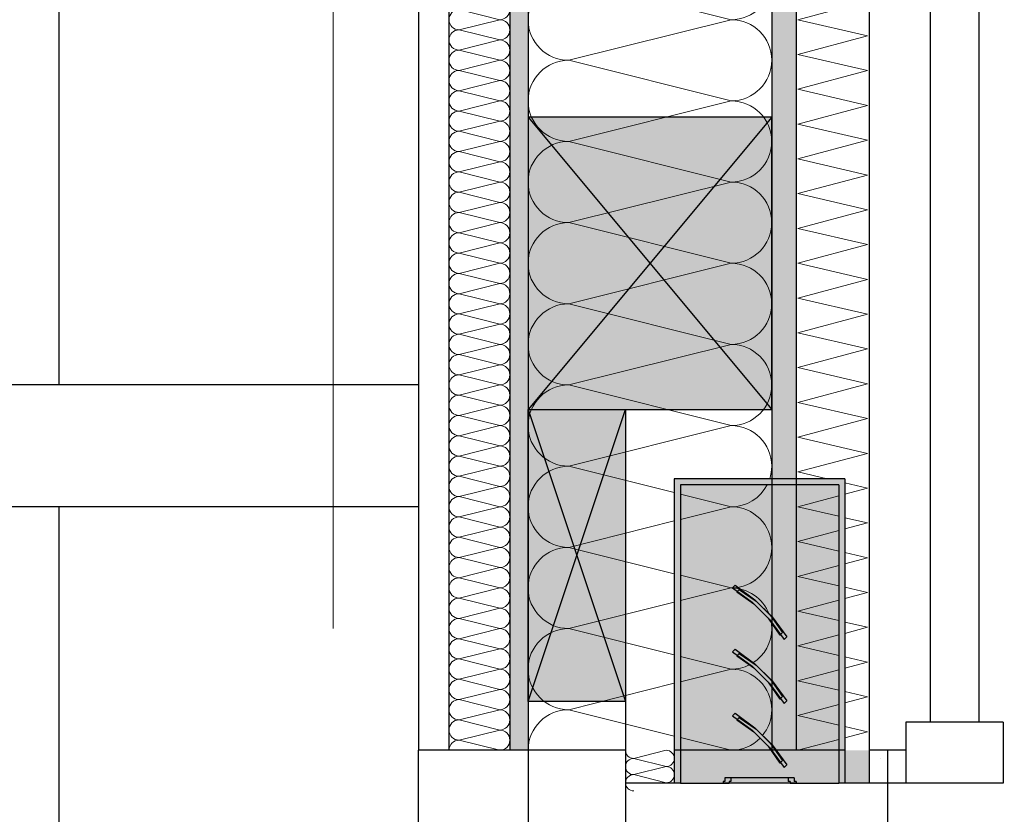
# Model space of a CAD drawing. Header units: metres. Extents: x -12 to 62.3, y -22.2 to 2.8.
# Tile 154 of 214: x 45 to 45.8, y -7.4 to -6.8. Entities that reach past the tile are written whole.
import ezdxf

# ---------------------------------------------------------------- set-up
doc = ezdxf.new("R2010")
doc.units = ezdxf.units.M
doc.header["$LTSCALE"] = 20
doc.header["$MEASUREMENT"] = 0
doc.linetypes.add('Raster', pattern=[0.2, 0.1, -0.05, 0, -0.05])
doc.layers.get('0').update_dxf_attribs({"color": 8, "lineweight": 9})
doc.layers.get('Defpoints').update_dxf_attribs({"color": 8, "lineweight": 9})
for name, color, linetype in [('Neubau_A-Außenwände', 8, 'Continuous'), ('Neubau_A-Stützen', 8, 'Continuous'), ('Neubau_A-TB Wände', 8, 'Continuous'), ('Neubau_B-abgehängte Decke', 8, 'Continuous'), ('Neubau_R-Konstruktionsraster gross', 33, 'Continuous'), ('Neubau_S-Ausbesserung 2D_3D', 8, 'Continuous'), ('Neubau_S-Linien _ Schraffuren.2D', 8, 'Continuous'), ('Neubau_T-Bemaßung', 8, 'Continuous'), ('Neubau_Z-Modellierung Fassade', 8, 'Continuous')]:
    doc.layers.add(name, color=color, linetype=linetype)
doc.styles.add('ERSTELLTER_STIL_2', font='arial.ttf')
doc.dimstyles.new('ERSTELLTER_STIL__1', dxfattribs={"dimtxt": 0.0875, "dimasz": 0.059375, "dimexe": 0.18, "dimexo": 0.0625, "dimgap": 0, "dimtad": 1, "dimzin": 0, "dimdsep": 46, "dimtxsty": 'ERSTELLTER_STIL_2', "dimblk": 'ARROWHEAD_6', "dimblk1": 'ARROWHEAD_6', "dimblk2": 'ARROWHEAD_6', "dimcen": 0.09, "dimclrd": 7, "dimclre": 7, "dimclrt": 7, "dimazin": 0, "dimtfac": 1, "dimtdec": 4, "dimtmove": 0, "dimatfit": 3, "dimfxl": 1, "dimtolj": 1, "dimtzin": 0, "dimarcsym": 0})

# ---------------------------------------------------------------- blocks, each defined once
blk = doc.blocks.new('*X337', base_point=(-18420.15716, 0))
at = {"layer": 'Neubau_A-Außenwände', "color": 8, "linetype": 'Continuous', "lineweight": 9}
for p, q in [((-21327.56722, 2.8), (-21327.59389, 2.79333)), ((-21327.56722, 2.78667), (-21327.59389, 2.79333)), ((-21327.56722, 2.78667), (-21327.59389, 2.78)), ((-21327.56722, 2.77333), (-21327.59389, 2.78)), ((-21327.56722, 2.77333), (-21327.56856, 2.773))]:
    blk.add_line(p, q, dxfattribs=at)
for centre, start, end in [((-21327.59389, 2.8), 180, 270), ((-21327.56722, 2.79333), 0, 90), ((-21327.59389, 2.78667), 90, 180), ((-21327.56722, 2.79333), 270, 0), ((-21327.59389, 2.78667), 180, 270), ((-21327.56722, 2.78), 0, 90), ((-21327.59389, 2.77333), 90, 180), ((-21327.59389, 2.77333), 182.86241, 270), ((-21327.56722, 2.78), 270, 0), ((-21327.56722, 2.76667), 71.80513, 90)]:
    blk.add_arc(centre, 0.00667, start, end, dxfattribs=at)
blk = doc.blocks.new('*X338', base_point=(-18420.15716, 0))
at = {"layer": 'Neubau_A-Außenwände', "linetype": 'Continuous', "lineweight": 9}
blk.add_hatch(color=8, dxfattribs=at).paths.add_polyline_path([(-21327.40056, 2.8), (-21327.42056, 2.8), (-21327.42056, 2.773), (-21327.40056, 2.773)])
blk = doc.blocks.new('*X343', base_point=(-18420.15716, 0))
at = {"layer": 'Neubau_A-Außenwände', "color": 8, "linetype": 'Continuous', "lineweight": 9}
for p, q in [((-21327.51389, 3.4), (-21327.64722, 3.43333)), ((-21327.51389, 3.4), (-21327.64722, 3.36667)), ((-21327.51389, 3.33333), (-21327.64722, 3.36667)), ((-21327.51389, 3.33333), (-21327.64722, 3.3)), ((-21327.51389, 3.26667), (-21327.64722, 3.3)), ((-21327.51389, 3.26667), (-21327.64722, 3.23333)), ((-21327.51389, 3.2), (-21327.64722, 3.23333)), ((-21327.51389, 3.2), (-21327.64722, 3.16667)), ((-21327.51389, 3.13333), (-21327.64722, 3.16667)), ((-21327.51389, 3.13333), (-21327.64722, 3.1)), ((-21327.51389, 3.06667), (-21327.64722, 3.1)), ((-21327.51389, 3.06667), (-21327.64722, 3.03333)), ((-21327.56056, 3.01167), (-21327.64722, 3.03333)), ((-21327.56056, 2.98833), (-21327.64722, 2.96667)), ((-21327.56056, 2.945), (-21327.64722, 2.96667)), ((-21327.56056, 2.92167), (-21327.64722, 2.9)), ((-21327.56056, 2.87833), (-21327.64722, 2.9)), ((-21327.56056, 2.855), (-21327.64722, 2.83333)), ((-21327.56056, 2.81167), (-21327.64722, 2.83333))]:
    blk.add_line(p, q, dxfattribs=at)
for centre, start, end in [((-21327.64722, 3.4), 90, 180), ((-21327.51389, 3.43333), 270, 0), ((-21327.64722, 3.4), 180, 270), ((-21327.51389, 3.36667), 0, 90), ((-21327.64722, 3.33333), 90, 180), ((-21327.51389, 3.36667), 270, 0), ((-21327.64722, 3.33333), 180, 270), ((-21327.51389, 3.3), 0, 90), ((-21327.64722, 3.26667), 90, 180), ((-21327.51389, 3.3), 270, 0), ((-21327.64722, 3.26667), 180, 270), ((-21327.51389, 3.23333), 0, 90), ((-21327.64722, 3.2), 90, 180), ((-21327.51389, 3.23333), 270, 0), ((-21327.64722, 3.2), 180, 270), ((-21327.51389, 3.16667), 0, 90), ((-21327.64722, 3.13333), 90, 180), ((-21327.51389, 3.16667), 270, 0), ((-21327.64722, 3.13333), 180, 270), ((-21327.51389, 3.1), 0, 90), ((-21327.64722, 3.06667), 90, 180), ((-21327.51389, 3.1), 270, 0), ((-21327.64722, 3.06667), 180, 270), ((-21327.51389, 3.03333), 0, 90), ((-21327.64722, 3), 90, 180), ((-21327.51389, 3.03333), 341.94078, 0), ((-21327.64722, 3), 180, 270), ((-21327.64722, 2.93333), 90, 180), ((-21327.64722, 2.93333), 180, 270), ((-21327.64722, 2.86667), 90, 180), ((-21327.64722, 2.86667), 180, 270), ((-21327.64722, 2.8), 90, 180)]:
    blk.add_arc(centre, 0.03333, start, end, dxfattribs=at)
blk = doc.blocks.new('*X344', base_point=(-18420.15716, 0))
at = {"layer": 'Neubau_A-Außenwände', "color": 8, "linetype": 'Continuous', "lineweight": 9}
for p, q in [((-21327.51389, 3), (-21327.55556, 3.01042)), ((-21327.51389, 3), (-21327.55556, 2.98958)), ((-21327.51389, 2.93333), (-21327.55556, 2.94375)), ((-21327.51389, 2.93333), (-21327.55556, 2.92292)), ((-21327.51389, 2.86667), (-21327.55556, 2.87708)), ((-21327.51389, 2.86667), (-21327.55556, 2.85625)), ((-21327.51389, 2.8), (-21327.55556, 2.81042))]:
    blk.add_line(p, q, dxfattribs=at)
for centre, start, end in [((-21327.51389, 3.03333), 270, 332.6129), ((-21327.51389, 2.96667), 0, 90), ((-21327.51389, 2.96667), 270, 0), ((-21327.51389, 2.9), 21.06353, 90), ((-21327.51389, 2.9), 0, 8.00063), ((-21327.51389, 2.9), 302.35621, 0), ((-21327.51389, 2.9), 270, 296.72342), ((-21327.51389, 2.83333), 0, 90), ((-21327.51389, 2.83333), 320.65084, 0), ((-21327.51389, 2.83333), 270, 315.48506)]:
    blk.add_arc(centre, 0.03333, start, end, dxfattribs=at)
blk = doc.blocks.new('*X347', base_point=(-18420.15716, 0))
at = {"layer": 'Neubau_A-Außenwände', "color": 8, "linetype": 'Continuous', "lineweight": 9}
for p, q in [((-21327.45911, 3.4), (-21327.402, 3.4153)), ((-21327.402, 3.38673), (-21327.45911, 3.4)), ((-21327.45911, 3.37143), (-21327.402, 3.38673)), ((-21327.402, 3.35816), (-21327.45911, 3.37143)), ((-21327.45911, 3.34286), (-21327.402, 3.35816)), ((-21327.402, 3.32959), (-21327.45911, 3.34286)), ((-21327.45911, 3.31429), (-21327.402, 3.32959)), ((-21327.402, 3.30102), (-21327.45911, 3.31429)), ((-21327.45911, 3.28571), (-21327.402, 3.30102)), ((-21327.402, 3.27244), (-21327.45911, 3.28571)), ((-21327.45911, 3.25714), (-21327.402, 3.27244)), ((-21327.402, 3.24387), (-21327.45911, 3.25714)), ((-21327.45911, 3.22857), (-21327.402, 3.24387)), ((-21327.402, 3.2153), (-21327.45911, 3.22857)), ((-21327.45911, 3.2), (-21327.402, 3.2153)), ((-21327.402, 3.18673), (-21327.45911, 3.2)), ((-21327.45911, 3.17143), (-21327.402, 3.18673)), ((-21327.402, 3.15816), (-21327.45911, 3.17143)), ((-21327.45911, 3.14286), (-21327.402, 3.15816)), ((-21327.402, 3.12959), (-21327.45911, 3.14286)), ((-21327.45911, 3.11429), (-21327.402, 3.12959)), ((-21327.402, 3.10102), (-21327.45911, 3.11429)), ((-21327.45911, 3.08571), (-21327.402, 3.10102)), ((-21327.402, 3.07244), (-21327.45911, 3.08571)), ((-21327.45911, 3.05714), (-21327.402, 3.07244)), ((-21327.402, 3.04387), (-21327.45911, 3.05714)), ((-21327.45911, 3.02857), (-21327.402, 3.04387)), ((-21327.43513, 3.023), (-21327.45911, 3.02857)), ((-21327.402, 3.0153), (-21327.42056, 3.01961)), ((-21327.42056, 3.01033), (-21327.402, 3.0153)), ((-21327.402, 2.98673), (-21327.42056, 2.99104)), ((-21327.42056, 2.98176), (-21327.402, 2.98673)), ((-21327.402, 2.95816), (-21327.42056, 2.96247)), ((-21327.42056, 2.95319), (-21327.402, 2.95816)), ((-21327.402, 2.92959), (-21327.42056, 2.9339)), ((-21327.42056, 2.92462), (-21327.402, 2.92959)), ((-21327.402, 2.90102), (-21327.42056, 2.90533)), ((-21327.42056, 2.89604), (-21327.402, 2.90102)), ((-21327.402, 2.87244), (-21327.42056, 2.87676)), ((-21327.42056, 2.86747), (-21327.402, 2.87244)), ((-21327.402, 2.84387), (-21327.42056, 2.84818)), ((-21327.42056, 2.8389), (-21327.402, 2.84387)), ((-21327.402, 2.8153), (-21327.42056, 2.81961)), ((-21327.42056, 2.81033), (-21327.402, 2.8153))]:
    blk.add_line(p, q, dxfattribs=at)
blk = doc.blocks.new('*X348', base_point=(-18420.15716, 0))
at = {"layer": 'Neubau_A-Außenwände', "color": 8, "linetype": 'Continuous', "lineweight": 9}
for p, q in [((-21327.45911, 3), (-21327.42556, 3.00899)), ((-21327.42556, 2.9922), (-21327.45911, 3)), ((-21327.45911, 2.97143), (-21327.42556, 2.98042)), ((-21327.42556, 2.96363), (-21327.45911, 2.97143)), ((-21327.45911, 2.94286), (-21327.42556, 2.95185)), ((-21327.42556, 2.93506), (-21327.45911, 2.94286)), ((-21327.45911, 2.91429), (-21327.42556, 2.92328)), ((-21327.42556, 2.90649), (-21327.45911, 2.91429)), ((-21327.45911, 2.88571), (-21327.42556, 2.8947)), ((-21327.42556, 2.87792), (-21327.45911, 2.88571)), ((-21327.45911, 2.85714), (-21327.42556, 2.86613)), ((-21327.42556, 2.84935), (-21327.45911, 2.85714)), ((-21327.45911, 2.82857), (-21327.42556, 2.83756)), ((-21327.42556, 2.82077), (-21327.45911, 2.82857)), ((-21327.45911, 2.8), (-21327.42556, 2.80899))]:
    blk.add_line(p, q, dxfattribs=at)
blk = doc.blocks.new('*X362', base_point=(-18420.15716, 0))
at = {"layer": 'Neubau_A-TB Wände', "color": 8, "linetype": 'Continuous', "lineweight": 9}
for p, q in [((-21327.71722, 3.68), (-21327.73722, 3.675)), ((-21327.70389, 3.66667), (-21327.73722, 3.675)), ((-21327.70389, 3.66667), (-21327.73722, 3.65833)), ((-21327.70389, 3.65), (-21327.73722, 3.65833)), ((-21327.70389, 3.65), (-21327.73722, 3.64167)), ((-21327.70389, 3.63333), (-21327.73722, 3.64167)), ((-21327.70389, 3.63333), (-21327.73722, 3.625)), ((-21327.70389, 3.61667), (-21327.73722, 3.625)), ((-21327.70389, 3.61667), (-21327.73722, 3.60833)), ((-21327.70389, 3.6), (-21327.73722, 3.60833)), ((-21327.70389, 3.6), (-21327.73722, 3.59167)), ((-21327.70389, 3.58333), (-21327.73722, 3.59167)), ((-21327.70389, 3.58333), (-21327.73722, 3.575)), ((-21327.70389, 3.56667), (-21327.73722, 3.575)), ((-21327.70389, 3.56667), (-21327.73722, 3.55833)), ((-21327.70389, 3.55), (-21327.73722, 3.55833)), ((-21327.70389, 3.55), (-21327.73722, 3.54167)), ((-21327.70389, 3.53333), (-21327.73722, 3.54167)), ((-21327.70389, 3.53333), (-21327.73722, 3.525)), ((-21327.70389, 3.51667), (-21327.73722, 3.525)), ((-21327.70389, 3.51667), (-21327.73722, 3.50833)), ((-21327.70389, 3.5), (-21327.73722, 3.50833)), ((-21327.70389, 3.5), (-21327.73722, 3.49167)), ((-21327.70389, 3.48333), (-21327.73722, 3.49167)), ((-21327.70389, 3.48333), (-21327.73722, 3.475)), ((-21327.70389, 3.46667), (-21327.73722, 3.475)), ((-21327.70389, 3.46667), (-21327.73722, 3.45833)), ((-21327.70389, 3.45), (-21327.73722, 3.45833)), ((-21327.70389, 3.45), (-21327.73722, 3.44167)), ((-21327.70389, 3.43333), (-21327.73722, 3.44167)), ((-21327.70389, 3.43333), (-21327.73722, 3.425)), ((-21327.70389, 3.41667), (-21327.73722, 3.425)), ((-21327.70389, 3.41667), (-21327.73722, 3.40833)), ((-21327.70389, 3.4), (-21327.73722, 3.40833)), ((-21327.70389, 3.4), (-21327.73722, 3.39167)), ((-21327.70389, 3.38333), (-21327.73722, 3.39167)), ((-21327.70389, 3.38333), (-21327.73722, 3.375)), ((-21327.70389, 3.36667), (-21327.73722, 3.375)), ((-21327.70389, 3.36667), (-21327.73722, 3.35833)), ((-21327.70389, 3.35), (-21327.73722, 3.35833)), ((-21327.70389, 3.35), (-21327.73722, 3.34167)), ((-21327.70389, 3.33333), (-21327.73722, 3.34167)), ((-21327.70389, 3.33333), (-21327.73722, 3.325)), ((-21327.70389, 3.31667), (-21327.73722, 3.325)), ((-21327.70389, 3.31667), (-21327.73722, 3.30833)), ((-21327.70389, 3.3), (-21327.73722, 3.30833)), ((-21327.70389, 3.3), (-21327.73722, 3.29167)), ((-21327.70389, 3.28333), (-21327.73722, 3.29167)), ((-21327.70389, 3.28333), (-21327.73722, 3.275)), ((-21327.70389, 3.26667), (-21327.73722, 3.275)), ((-21327.70389, 3.26667), (-21327.73722, 3.25833)), ((-21327.70389, 3.25), (-21327.73722, 3.25833)), ((-21327.70389, 3.25), (-21327.73722, 3.24167)), ((-21327.70389, 3.23333), (-21327.73722, 3.24167)), ((-21327.70389, 3.23333), (-21327.73722, 3.225)), ((-21327.70389, 3.21667), (-21327.73722, 3.225)), ((-21327.70389, 3.21667), (-21327.73722, 3.20833)), ((-21327.70389, 3.2), (-21327.73722, 3.20833)), ((-21327.70389, 3.2), (-21327.73722, 3.19167)), ((-21327.70389, 3.18333), (-21327.73722, 3.19167)), ((-21327.70389, 3.18333), (-21327.73722, 3.175)), ((-21327.70389, 3.16667), (-21327.73722, 3.175)), ((-21327.70389, 3.16667), (-21327.73722, 3.15833)), ((-21327.70389, 3.15), (-21327.73722, 3.15833)), ((-21327.70389, 3.15), (-21327.73722, 3.14167)), ((-21327.70389, 3.13333), (-21327.73722, 3.14167)), ((-21327.70389, 3.13333), (-21327.73722, 3.125)), ((-21327.70389, 3.11667), (-21327.73722, 3.125)), ((-21327.70389, 3.11667), (-21327.73722, 3.10833)), ((-21327.70389, 3.1), (-21327.73722, 3.10833)), ((-21327.70389, 3.1), (-21327.73722, 3.09167)), ((-21327.70389, 3.08333), (-21327.73722, 3.09167)), ((-21327.70389, 3.08333), (-21327.73722, 3.075)), ((-21327.70389, 3.06667), (-21327.73722, 3.075)), ((-21327.70389, 3.06667), (-21327.73722, 3.05833)), ((-21327.70389, 3.05), (-21327.73722, 3.05833)), ((-21327.70389, 3.05), (-21327.73722, 3.04167)), ((-21327.70389, 3.03333), (-21327.73722, 3.04167)), ((-21327.70389, 3.03333), (-21327.73722, 3.025)), ((-21327.70389, 3.01667), (-21327.73722, 3.025)), ((-21327.70389, 3.01667), (-21327.73722, 3.00833)), ((-21327.70389, 3), (-21327.73722, 3.00833)), ((-21327.70389, 3), (-21327.73722, 2.99167)), ((-21327.70389, 2.98333), (-21327.73722, 2.99167)), ((-21327.70389, 2.98333), (-21327.73722, 2.975)), ((-21327.70389, 2.96667), (-21327.73722, 2.975)), ((-21327.70389, 2.96667), (-21327.73722, 2.95833)), ((-21327.70389, 2.95), (-21327.73722, 2.95833)), ((-21327.70389, 2.95), (-21327.73722, 2.94167)), ((-21327.70389, 2.93333), (-21327.73722, 2.94167)), ((-21327.70389, 2.93333), (-21327.73722, 2.925)), ((-21327.70389, 2.91667), (-21327.73722, 2.925)), ((-21327.70389, 2.91667), (-21327.73722, 2.90833)), ((-21327.70389, 2.9), (-21327.73722, 2.90833)), ((-21327.70389, 2.9), (-21327.73722, 2.89167)), ((-21327.70389, 2.88333), (-21327.73722, 2.89167)), ((-21327.70389, 2.88333), (-21327.73722, 2.875)), ((-21327.70389, 2.86667), (-21327.73722, 2.875)), ((-21327.70389, 2.86667), (-21327.73722, 2.85833)), ((-21327.70389, 2.85), (-21327.73722, 2.85833)), ((-21327.70389, 2.85), (-21327.73722, 2.84167)), ((-21327.70389, 2.83333), (-21327.73722, 2.84167)), ((-21327.70389, 2.83333), (-21327.73722, 2.825)), ((-21327.70389, 2.81667), (-21327.73722, 2.825)), ((-21327.70389, 2.81667), (-21327.73722, 2.80833)), ((-21327.70389, 2.8), (-21327.73722, 2.80833))]:
    blk.add_line(p, q, dxfattribs=at)
for centre, start, end in [((-21327.73722, 3.68333), 203.57818, 270), ((-21327.70389, 3.675), 0, 36.8699), ((-21327.73722, 3.66667), 90, 180), ((-21327.70389, 3.675), 270, 0), ((-21327.73722, 3.66667), 180, 270), ((-21327.70389, 3.65833), 0, 90), ((-21327.73722, 3.65), 90, 180), ((-21327.70389, 3.65833), 270, 0), ((-21327.73722, 3.65), 180, 270), ((-21327.70389, 3.64167), 0, 90), ((-21327.73722, 3.63333), 90, 180), ((-21327.70389, 3.64167), 270, 0), ((-21327.73722, 3.63333), 180, 270), ((-21327.70389, 3.625), 0, 90), ((-21327.73722, 3.61667), 90, 180), ((-21327.70389, 3.625), 270, 0), ((-21327.73722, 3.61667), 180, 270), ((-21327.70389, 3.60833), 0, 90), ((-21327.73722, 3.6), 90, 180), ((-21327.70389, 3.60833), 270, 0), ((-21327.73722, 3.6), 180, 270), ((-21327.70389, 3.59167), 0, 90), ((-21327.73722, 3.58333), 90, 180), ((-21327.70389, 3.59167), 270, 0), ((-21327.73722, 3.58333), 180, 270), ((-21327.70389, 3.575), 0, 90), ((-21327.73722, 3.56667), 90, 180), ((-21327.70389, 3.575), 270, 0), ((-21327.73722, 3.56667), 180, 270), ((-21327.70389, 3.55833), 0, 90), ((-21327.73722, 3.55), 90, 180), ((-21327.70389, 3.55833), 270, 0), ((-21327.73722, 3.55), 180, 270), ((-21327.70389, 3.54167), 0, 90), ((-21327.73722, 3.53333), 90, 180), ((-21327.70389, 3.54167), 270, 0), ((-21327.73722, 3.53333), 180, 270), ((-21327.70389, 3.525), 0, 90), ((-21327.73722, 3.51667), 90, 180), ((-21327.70389, 3.525), 270, 0), ((-21327.73722, 3.51667), 180, 270), ((-21327.70389, 3.50833), 0, 90), ((-21327.73722, 3.5), 90, 180), ((-21327.70389, 3.50833), 270, 0), ((-21327.73722, 3.5), 180, 270), ((-21327.70389, 3.49167), 0, 90), ((-21327.73722, 3.48333), 90, 180), ((-21327.70389, 3.49167), 270, 0), ((-21327.73722, 3.48333), 180, 270), ((-21327.70389, 3.475), 0, 90), ((-21327.73722, 3.46667), 90, 180), ((-21327.70389, 3.475), 270, 0), ((-21327.73722, 3.46667), 180, 270), ((-21327.70389, 3.45833), 0, 90), ((-21327.73722, 3.45), 90, 180), ((-21327.70389, 3.45833), 270, 0), ((-21327.73722, 3.45), 180, 270), ((-21327.70389, 3.44167), 0, 90), ((-21327.73722, 3.43333), 90, 180), ((-21327.70389, 3.44167), 270, 0), ((-21327.73722, 3.43333), 180, 270), ((-21327.70389, 3.425), 0, 90), ((-21327.73722, 3.41667), 90, 180), ((-21327.70389, 3.425), 270, 0), ((-21327.73722, 3.41667), 180, 270), ((-21327.70389, 3.40833), 0, 90), ((-21327.73722, 3.4), 90, 180), ((-21327.70389, 3.40833), 270, 0), ((-21327.73722, 3.4), 180, 270), ((-21327.70389, 3.39167), 0, 90), ((-21327.73722, 3.38333), 90, 180), ((-21327.70389, 3.39167), 270, 0), ((-21327.73722, 3.38333), 180, 270), ((-21327.70389, 3.375), 0, 90), ((-21327.73722, 3.36667), 90, 180), ((-21327.70389, 3.375), 270, 0), ((-21327.73722, 3.36667), 180, 270), ((-21327.70389, 3.35833), 0, 90), ((-21327.73722, 3.35), 90, 180), ((-21327.70389, 3.35833), 270, 0), ((-21327.73722, 3.35), 180, 270), ((-21327.70389, 3.34167), 0, 90), ((-21327.73722, 3.33333), 90, 180), ((-21327.70389, 3.34167), 270, 0), ((-21327.73722, 3.33333), 180, 270), ((-21327.70389, 3.325), 0, 90), ((-21327.73722, 3.31667), 90, 180), ((-21327.70389, 3.325), 270, 0), ((-21327.73722, 3.31667), 180, 270), ((-21327.70389, 3.30833), 0, 90), ((-21327.73722, 3.3), 90, 180), ((-21327.70389, 3.30833), 270, 0), ((-21327.73722, 3.3), 180, 270), ((-21327.70389, 3.29167), 0, 90), ((-21327.73722, 3.28333), 90, 180), ((-21327.70389, 3.29167), 270, 0), ((-21327.73722, 3.28333), 180, 270), ((-21327.70389, 3.275), 0, 90), ((-21327.73722, 3.26667), 90, 180), ((-21327.70389, 3.275), 270, 0), ((-21327.73722, 3.26667), 180, 270), ((-21327.70389, 3.25833), 0, 90), ((-21327.73722, 3.25), 90, 180), ((-21327.70389, 3.25833), 270, 0), ((-21327.73722, 3.25), 180, 270), ((-21327.70389, 3.24167), 0, 90), ((-21327.73722, 3.23333), 90, 180), ((-21327.70389, 3.24167), 270, 0), ((-21327.73722, 3.23333), 180, 270), ((-21327.70389, 3.225), 0, 90), ((-21327.73722, 3.21667), 90, 180), ((-21327.70389, 3.225), 270, 0), ((-21327.73722, 3.21667), 180, 270), ((-21327.70389, 3.20833), 0, 90), ((-21327.73722, 3.2), 90, 180), ((-21327.70389, 3.20833), 270, 0), ((-21327.73722, 3.2), 180, 270), ((-21327.70389, 3.19167), 0, 90), ((-21327.73722, 3.18333), 90, 180), ((-21327.70389, 3.19167), 270, 0), ((-21327.73722, 3.18333), 180, 270), ((-21327.70389, 3.175), 0, 90), ((-21327.73722, 3.16667), 90, 180), ((-21327.70389, 3.175), 270, 0), ((-21327.73722, 3.16667), 180, 270), ((-21327.70389, 3.15833), 0, 90), ((-21327.73722, 3.15), 90, 180), ((-21327.70389, 3.15833), 270, 0), ((-21327.73722, 3.15), 180, 270), ((-21327.70389, 3.14167), 0, 90), ((-21327.73722, 3.13333), 90, 180), ((-21327.70389, 3.14167), 270, 0), ((-21327.73722, 3.13333), 180, 270), ((-21327.70389, 3.125), 0, 90), ((-21327.73722, 3.11667), 90, 180), ((-21327.70389, 3.125), 270, 0), ((-21327.73722, 3.11667), 180, 270), ((-21327.70389, 3.10833), 0, 90), ((-21327.73722, 3.1), 90, 180), ((-21327.70389, 3.10833), 270, 0), ((-21327.73722, 3.1), 180, 270), ((-21327.70389, 3.09167), 0, 90), ((-21327.73722, 3.08333), 90, 180), ((-21327.70389, 3.09167), 270, 0), ((-21327.73722, 3.08333), 180, 270), ((-21327.70389, 3.075), 0, 90), ((-21327.73722, 3.06667), 90, 180), ((-21327.70389, 3.075), 270, 0), ((-21327.73722, 3.06667), 180, 270), ((-21327.70389, 3.05833), 0, 90), ((-21327.73722, 3.05), 90, 180), ((-21327.70389, 3.05833), 270, 0), ((-21327.73722, 3.05), 180, 270), ((-21327.70389, 3.04167), 0, 90), ((-21327.73722, 3.03333), 90, 180), ((-21327.70389, 3.04167), 270, 0), ((-21327.73722, 3.03333), 180, 270), ((-21327.70389, 3.025), 0, 90), ((-21327.73722, 3.01667), 90, 180), ((-21327.70389, 3.025), 270, 0), ((-21327.73722, 3.01667), 180, 270), ((-21327.70389, 3.00833), 0, 90), ((-21327.73722, 3), 90, 180), ((-21327.70389, 3.00833), 270, 0), ((-21327.73722, 3), 180, 270), ((-21327.70389, 2.99167), 0, 90), ((-21327.73722, 2.98333), 90, 180), ((-21327.70389, 2.99167), 270, 0), ((-21327.73722, 2.98333), 180, 270), ((-21327.70389, 2.975), 0, 90), ((-21327.73722, 2.96667), 90, 180), ((-21327.70389, 2.975), 270, 0), ((-21327.73722, 2.96667), 180, 270), ((-21327.70389, 2.95833), 0, 90), ((-21327.73722, 2.95), 90, 180), ((-21327.70389, 2.95833), 270, 0), ((-21327.73722, 2.95), 180, 270), ((-21327.70389, 2.94167), 0, 90), ((-21327.73722, 2.93333), 90, 180), ((-21327.70389, 2.94167), 270, 0), ((-21327.73722, 2.93333), 180, 270), ((-21327.70389, 2.925), 0, 90), ((-21327.73722, 2.91667), 90, 180), ((-21327.70389, 2.925), 270, 0), ((-21327.73722, 2.91667), 180, 270), ((-21327.70389, 2.90833), 0, 90), ((-21327.73722, 2.9), 90, 180), ((-21327.70389, 2.90833), 270, 0), ((-21327.73722, 2.9), 180, 270), ((-21327.70389, 2.89167), 0, 90), ((-21327.73722, 2.88333), 90, 180), ((-21327.70389, 2.89167), 270, 0), ((-21327.73722, 2.88333), 180, 270), ((-21327.70389, 2.875), 0, 90), ((-21327.73722, 2.86667), 90, 180), ((-21327.70389, 2.875), 270, 0), ((-21327.73722, 2.86667), 180, 270), ((-21327.70389, 2.85833), 0, 90), ((-21327.73722, 2.85), 90, 180), ((-21327.70389, 2.85833), 270, 0), ((-21327.73722, 2.85), 180, 270), ((-21327.70389, 2.84167), 0, 90), ((-21327.73722, 2.83333), 90, 180), ((-21327.70389, 2.84167), 270, 0), ((-21327.73722, 2.83333), 180, 270), ((-21327.70389, 2.825), 0, 90), ((-21327.73722, 2.81667), 90, 180), ((-21327.70389, 2.825), 270, 0), ((-21327.73722, 2.81667), 180, 270), ((-21327.70389, 2.80833), 0, 90), ((-21327.73722, 2.8), 90, 180), ((-21327.70389, 2.80833), 270, 0)]:
    blk.add_arc(centre, 0.00833, start, end, dxfattribs=at)
blk = doc.blocks.new('ARROWHEAD_6')
at = {"color": 0, "linetype": 'Continuous', "lineweight": 0}
for p, q in [((-0.5, -0.5), (0.5, 0.5)), ((0, 0), (-1, 0))]:
    blk.add_line(p, q, dxfattribs=at)
blk = doc.blocks.new('*D456')
at = {"layer": 'Defpoints', "color": 0, "linetype": 'Continuous', "transparency": 16777216}
for p in [(42.69, -7.175), (42.89974, -7.175), (55.892, -10.175)]:
    blk.add_point(p, dxfattribs=at)
at = {"layer": 'Neubau_T-Bemaßung', "linetype": 'Continuous', "lineweight": -2, "transparency": 16777216}
for p, q in [((42.7525, -7.175), (43.07974, -7.175)), ((42.89974, -7.23438), (42.89974, -8.56504)), ((42.89974, -10.11563), (42.89974, -8.79197)), ((55.8295, -10.175), (42.71974, -10.175))]:
    blk.add_line(p, q, dxfattribs=at)
at = {"layer": 'Neubau_T-Bemaßung', "linetype": 'Continuous', "lineweight": -2, "transparency": 16777216, "xscale": 0.059375, "yscale": 0.059375, "zscale": 0.059375}
for p, rotation in [((42.89974, -7.175), 90), ((42.89974, -10.175), 270)]:
    blk.add_blockref('ARROWHEAD_6', p, dxfattribs=dict(at, rotation=rotation))
at = {"layer": 'Neubau_T-Bemaßung', "linetype": 'Continuous', "transparency": 16777216, "insert": (42.89974, -8.6785), "char_height": 0.0875, "attachment_point": 5, "rotation": 90, "style": 'ERSTELLTER_STIL_2'}
blk.add_mtext('\\A1;3.00', dxfattribs=at)
blk = doc.blocks.new('*D470')
at = {"layer": 'Defpoints', "color": 0, "linetype": 'Continuous', "transparency": 16777216}
for p in [(22.615, -6.495), (43.24974, -6.495), (45.53, -10.355)]:
    blk.add_point(p, dxfattribs=at)
at = {"layer": 'Neubau_T-Bemaßung', "linetype": 'Continuous', "lineweight": -2, "transparency": 16777216}
for p, q in [((22.6775, -6.495), (43.42974, -6.495)), ((43.24974, -6.55438), (43.24974, -8.31492)), ((43.24974, -10.29563), (43.24974, -8.54208)), ((45.4675, -10.355), (43.06974, -10.355))]:
    blk.add_line(p, q, dxfattribs=at)
at = {"layer": 'Neubau_T-Bemaßung', "linetype": 'Continuous', "lineweight": -2, "transparency": 16777216, "xscale": 0.059375, "yscale": 0.059375, "zscale": 0.059375}
for p, rotation in [((43.24974, -6.495), 90), ((43.24974, -10.355), 270)]:
    blk.add_blockref('ARROWHEAD_6', p, dxfattribs=dict(at, rotation=rotation))
at = {"layer": 'Neubau_T-Bemaßung', "linetype": 'Continuous', "transparency": 16777216, "insert": (43.24974, -8.4285), "char_height": 0.0875, "attachment_point": 5, "rotation": 90, "style": 'ERSTELLTER_STIL_2'}
blk.add_mtext('\\A1;3.86', dxfattribs=at)
blk = doc.blocks.new('*D497')
at = {"layer": 'Defpoints', "color": 0, "linetype": 'Continuous', "transparency": 16777216}
for p in [(19.37744, -6.495), (22.615, -6.495), (45.53, -10.355)]:
    blk.add_point(p, dxfattribs=at)
at = {"layer": 'Neubau_T-Bemaßung', "linetype": 'Continuous', "lineweight": -2, "transparency": 16777216}
for p, q in [((22.5525, -6.495), (19.19744, -6.495)), ((19.37744, -6.55438), (19.37744, -8.31492)), ((19.37744, -10.29563), (19.37744, -8.54208)), ((45.4675, -10.355), (19.19744, -10.355))]:
    blk.add_line(p, q, dxfattribs=at)
at = {"layer": 'Neubau_T-Bemaßung', "linetype": 'Continuous', "lineweight": -2, "transparency": 16777216, "xscale": 0.059375, "yscale": 0.059375, "zscale": 0.059375}
for p, rotation in [((19.37744, -6.495), 90), ((19.37744, -10.355), 270)]:
    blk.add_blockref('ARROWHEAD_6', p, dxfattribs=dict(at, rotation=rotation))
at = {"layer": 'Neubau_T-Bemaßung', "linetype": 'Continuous', "transparency": 16777216, "insert": (19.37744, -8.4285), "char_height": 0.0875, "attachment_point": 5, "rotation": 90, "style": 'ERSTELLTER_STIL_2'}
blk.add_mtext('\\A1;3.86', dxfattribs=at)
blk = doc.blocks.new('*D505')
at = {"layer": 'Defpoints', "color": 0, "linetype": 'Continuous', "transparency": 16777216}
for p in [(2.64481, -7.175), (42.69, -7.175), (55.892, -10.175)]:
    blk.add_point(p, dxfattribs=at)
at = {"layer": 'Neubau_T-Bemaßung', "linetype": 'Continuous', "lineweight": -2, "transparency": 16777216}
for p, q in [((42.6275, -7.175), (2.46481, -7.175)), ((2.64481, -7.23438), (2.64481, -8.56504)), ((2.64481, -10.11563), (2.64481, -8.79197)), ((55.8295, -10.175), (2.46481, -10.175))]:
    blk.add_line(p, q, dxfattribs=at)
at = {"layer": 'Neubau_T-Bemaßung', "linetype": 'Continuous', "lineweight": -2, "transparency": 16777216, "xscale": 0.059375, "yscale": 0.059375, "zscale": 0.059375}
for p, rotation in [((2.64481, -7.175), 90), ((2.64481, -10.175), 270)]:
    blk.add_blockref('ARROWHEAD_6', p, dxfattribs=dict(at, rotation=rotation))
at = {"layer": 'Neubau_T-Bemaßung', "linetype": 'Continuous', "transparency": 16777216, "insert": (2.64481, -8.6785), "char_height": 0.0875, "attachment_point": 5, "rotation": 90, "style": 'ERSTELLTER_STIL_2'}
blk.add_mtext('\\A1;3.00', dxfattribs=at)
blk = doc.blocks.new('*D445')
at = {"layer": 'Defpoints', "color": 0, "linetype": 'Continuous', "transparency": 16777216}
for p in [(2.99481, -6.495), (22.615, -6.495), (45.53, -10.355)]:
    blk.add_point(p, dxfattribs=at)
at = {"layer": 'Neubau_T-Bemaßung', "linetype": 'Continuous', "lineweight": -2, "transparency": 16777216}
for p, q in [((22.5525, -6.495), (2.81481, -6.495)), ((2.99481, -6.55438), (2.99481, -8.31492)), ((2.99481, -10.29563), (2.99481, -8.54208)), ((45.4675, -10.355), (2.81481, -10.355))]:
    blk.add_line(p, q, dxfattribs=at)
at = {"layer": 'Neubau_T-Bemaßung', "linetype": 'Continuous', "lineweight": -2, "transparency": 16777216, "xscale": 0.059375, "yscale": 0.059375, "zscale": 0.059375}
for p, rotation in [((2.99481, -6.495), 90), ((2.99481, -10.355), 270)]:
    blk.add_blockref('ARROWHEAD_6', p, dxfattribs=dict(at, rotation=rotation))
at = {"layer": 'Neubau_T-Bemaßung', "linetype": 'Continuous', "transparency": 16777216, "insert": (2.99481, -8.4285), "char_height": 0.0875, "attachment_point": 5, "rotation": 90, "style": 'ERSTELLTER_STIL_2'}
blk.add_mtext('\\A1;3.86', dxfattribs=at)
blk = doc.blocks.new('*D417')
at = {"layer": 'Defpoints', "color": 0, "linetype": 'Continuous', "transparency": 16777216}
for p in [(8.76012, -6.825), (8.98648, -6.825), (55.892, -10.175)]:
    blk.add_point(p, dxfattribs=at)
at = {"layer": 'Neubau_T-Bemaßung', "linetype": 'Continuous', "lineweight": -2, "transparency": 16777216}
for p, q in [((8.92398, -6.825), (8.58012, -6.825)), ((8.76012, -6.88438), (8.76012, -8.4563)), ((8.76012, -10.11563), (8.76012, -8.68418)), ((55.8295, -10.175), (8.58012, -10.175))]:
    blk.add_line(p, q, dxfattribs=at)
at = {"layer": 'Neubau_T-Bemaßung', "linetype": 'Continuous', "lineweight": -2, "transparency": 16777216, "xscale": 0.059375, "yscale": 0.059375, "zscale": 0.059375}
for p, rotation in [((8.76012, -6.825), 90), ((8.76012, -10.175), 270)]:
    blk.add_blockref('ARROWHEAD_6', p, dxfattribs=dict(at, rotation=rotation))
at = {"layer": 'Neubau_T-Bemaßung', "linetype": 'Continuous', "transparency": 16777216, "insert": (8.76012, -8.57024), "char_height": 0.0875, "attachment_point": 5, "rotation": 90, "style": 'ERSTELLTER_STIL_2'}
blk.add_mtext('\\A1;3.35', dxfattribs=at)
blk = doc.blocks.new('*D429')
at = {"layer": 'Defpoints', "color": 0, "linetype": 'Continuous', "transparency": 16777216}
for p in [(9.11012, -6.495), (22.615, -6.495), (45.53, -10.355)]:
    blk.add_point(p, dxfattribs=at)
at = {"layer": 'Neubau_T-Bemaßung', "linetype": 'Continuous', "lineweight": -2, "transparency": 16777216}
for p, q in [((22.5525, -6.495), (8.93012, -6.495)), ((9.11012, -6.55438), (9.11012, -8.31492)), ((9.11012, -10.29563), (9.11012, -8.54208)), ((45.4675, -10.355), (8.93012, -10.355))]:
    blk.add_line(p, q, dxfattribs=at)
at = {"layer": 'Neubau_T-Bemaßung', "linetype": 'Continuous', "lineweight": -2, "transparency": 16777216, "xscale": 0.059375, "yscale": 0.059375, "zscale": 0.059375}
for p, rotation in [((9.11012, -6.495), 90), ((9.11012, -10.355), 270)]:
    blk.add_blockref('ARROWHEAD_6', p, dxfattribs=dict(at, rotation=rotation))
at = {"layer": 'Neubau_T-Bemaßung', "linetype": 'Continuous', "transparency": 16777216, "insert": (9.11012, -8.4285), "char_height": 0.0875, "attachment_point": 5, "rotation": 90, "style": 'ERSTELLTER_STIL_2'}
blk.add_mtext('\\A1;3.86', dxfattribs=at)

msp = doc.modelspace()

# ---------------------------------------------------------------- hatches: boundary and pattern name
at = {"layer": 'Neubau_A-Außenwände', "linetype": 'Continuous'}
for points in [[(45.375, -7.375), (45.39, -7.375), (45.39, -5.71), (45.375, -5.71)], [(45.59, -5.71), (45.59, -7.152), (45.61, -7.152), (45.61, -5.71)], [(45.59662, -7.3329), (45.59, -7.32338), (45.59, -7.37076), (45.59294, -7.375), (45.61, -7.375), (45.61, -7.157), (45.59, -7.157), (45.59, -7.26565), (45.59874, -7.27823), (45.59662, -7.28035), (45.59, -7.27083), (45.59, -7.31821), (45.59874, -7.33078)]]:
    msp.add_hatch(color=256, dxfattribs=at).paths.add_polyline_path(points)
h = msp.add_hatch(dxfattribs=at)
h.set_pattern_fill('GIPS_0001', color=256, style=0, pattern_type=2)
h.set_pattern_definition([(45, (2952.9134, -10.175), (-0.01767766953, 0.01767766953), [0, -0.025])])
h.paths.add_polyline_path([(45.685, -7.375), (45.67, -7.375), (45.67, -7.402), (45.685, -7.402)])
at = {"layer": 'Neubau_S-Ausbesserung 2D_3D', "linetype": 'Continuous'}
for points in [[(45.59, -6.855), (45.39, -6.855), (45.39, -7.095), (45.59, -7.095)], [(45.39, -7.335), (45.39, -7.095), (45.47, -7.095), (45.47, -7.335)]]:
    msp.add_hatch(color=256, dxfattribs=at).paths.add_polyline_path(points)
at = {"layer": 'Neubau_S-Linien _ Schraffuren.2D', "linetype": 'Continuous'}
for points in [[(45.51, -7.402), (45.65, -7.402), (45.65, -7.152), (45.51, -7.152)], [(45.51, -7.402), (45.515, -7.402), (45.515, -7.157), (45.645, -7.157), (45.645, -7.402), (45.65, -7.402), (45.65, -7.152), (45.51, -7.152)], [(45.55773, -7.24146), (45.57399, -7.25348), (45.58813, -7.26762), (45.60015, -7.28388), (45.60227, -7.28176), (45.59025, -7.2655), (45.57611, -7.25136), (45.55985, -7.23934)], [(45.55773, -7.29401), (45.57399, -7.30603), (45.58813, -7.32018), (45.60015, -7.33644), (45.60227, -7.33432), (45.59025, -7.31806), (45.57611, -7.30391), (45.55985, -7.29189)], [(45.55773, -7.34657), (45.57399, -7.35859), (45.58813, -7.37273), (45.60015, -7.389), (45.60227, -7.38687), (45.59025, -7.37061), (45.57611, -7.35647), (45.55985, -7.34445)], [(45.5515, -7.3975), (45.5515, -7.4005), (45.55, -7.4005), (45.55, -7.402), (45.61, -7.402), (45.61, -7.4005), (45.6085, -7.4005), (45.6085, -7.3975)]]:
    msp.add_hatch(color=256, dxfattribs=at).paths.add_polyline_path(points)

# ---------------------------------------------------------------- linework, layer by layer
at = {"layer": 'Neubau_A-Außenwände', "linetype": 'Continuous'}
for p, q in [((45.59, -5.71), (45.59, -7.375)), ((45.61, -5.71), (45.61, -7.375)), ((45.67, -5.71), (45.67, -7.375)), ((45.72, -5.71), (45.72, -7.352)), ((45.76, -5.71), (45.76, -7.352)), ((45.375, -6.495), (45.375, -7.375)), ((45.51, -7.152), (45.51, -7.375)), ((45.65, -7.152), (45.51, -7.152)), ((45.65, -7.152), (45.65, -7.375)), ((45.515, -7.157), (45.515, -7.402)), ((45.645, -7.157), (45.515, -7.157)), ((45.645, -7.157), (45.645, -7.402)), ((45.56338, -7.24287), (45.56126, -7.24499)), ((45.59874, -7.27823), (45.59662, -7.28035)), ((45.56338, -7.29543), (45.56126, -7.29755)), ((45.59874, -7.33078), (45.59662, -7.3329)), ((45.47, -7.335), (45.39, -7.335)), ((45.56338, -7.34798), (45.56126, -7.35011)), ((45.51, -7.375), (45.51, -7.402)), ((45.65, -7.375), (45.65, -7.402)), ((45.67, -7.375), (45.67, -7.402)), ((45.685, -7.375), (45.67, -7.375)), ((45.685, -7.375), (45.685, -7.402)), ((45.7, -7.375), (45.685, -7.375)), ((45.59874, -7.38334), (45.59662, -7.38546)), ((45.51, -7.402), (45.47, -7.402)), ((45.515, -7.402), (45.51, -7.402)), ((45.515, -7.402), (45.555, -7.402)), ((45.555, -7.4005), (45.555, -7.402)), ((45.5565, -7.4005), (45.555, -7.4005)), ((45.605, -7.402), (45.555, -7.402)), ((45.5565, -7.3975), (45.5565, -7.4005)), ((45.6035, -7.3975), (45.5565, -7.3975)), ((45.6035, -7.3975), (45.6035, -7.4005)), ((45.605, -7.4005), (45.6035, -7.4005)), ((45.605, -7.4005), (45.605, -7.402)), ((45.605, -7.402), (45.645, -7.402)), ((45.65, -7.402), (45.645, -7.402)), ((45.67, -7.402), (45.65, -7.402)), ((45.685, -7.402), (45.67, -7.402)), ((45.685, -7.402), (45.685, -9.875))]:
    msp.add_line(p, q, dxfattribs=at)
at = {"layer": 'Neubau_A-Außenwände', "linetype": 'Continuous', "flags": 128}
for points in [[(45.39, -5.71), (45.39, -7.335), (45.39, -7.375)], [(45.56126, -7.24499), (45.57517, -7.25466), (45.58695, -7.26644), (45.59662, -7.28035)], [(45.56338, -7.24287), (45.57729, -7.25254), (45.58907, -7.26432), (45.59874, -7.27823)], [(45.56126, -7.29755), (45.57517, -7.30721), (45.58695, -7.319), (45.59662, -7.3329)], [(45.56338, -7.29543), (45.57729, -7.30509), (45.58907, -7.31688), (45.59874, -7.33078)], [(45.47, -7.335), (45.47, -7.375), (45.47, -7.402), (45.47, -7.485)], [(45.56126, -7.35011), (45.57517, -7.35977), (45.58695, -7.37155), (45.59662, -7.38546)], [(45.56338, -7.34798), (45.57729, -7.35765), (45.58907, -7.36943), (45.59874, -7.38334)], [(45.47, -7.375), (45.39, -7.375), (45.375, -7.375)], [(45.39, -7.375), (45.39, -7.465), (45.39, -7.485)], [(45.65, -7.375), (45.61, -7.375), (45.59, -7.375), (45.51, -7.375)]]:
    msp.add_lwpolyline(points, dxfattribs=at)
at = {"layer": 'Neubau_A-Stützen', "linetype": 'Continuous'}
for p, q in [((45.005, -7.075), (45.005, -6.495)), ((45.005, -10.175), (45.005, -7.175))]:
    msp.add_line(p, q, dxfattribs=at)
at = {"layer": 'Neubau_A-TB Wände', "linetype": 'Continuous'}
for p, q in [((45.3, -6.495), (45.3, -7.075)), ((45.325, -6.495), (45.325, -7.375)), ((45.3, -7.075), (45.3, -7.175)), ((45.3, -7.175), (45.3, -7.375)), ((45.3, -10.175), (45.3, -7.375))]:
    msp.add_line(p, q, dxfattribs=at)
at = {"layer": 'Neubau_A-TB Wände', "linetype": 'Continuous', "flags": 128}
msp.add_lwpolyline([(45.375, -7.375), (45.325, -7.375), (45.3125, -7.375), (45.3, -7.375)], dxfattribs=at)
at = {"layer": 'Neubau_B-abgehängte Decke', "linetype": 'Continuous'}
for p, q in [((45.3, -7.075), (40.08, -7.075)), ((45.3, -7.175), (40.08, -7.175))]:
    msp.add_line(p, q, dxfattribs=at)
at = {"layer": 'Neubau_R-Konstruktionsraster gross', "linetype": 'Raster', "lineweight": 9}
msp.add_line((45.23, -1.175), (45.23, -15.175), dxfattribs=at)
at = {"layer": 'Neubau_S-Ausbesserung 2D_3D', "linetype": 'Continuous'}
for p, q in [((45.59, -6.855), (45.39, -7.095)), ((45.39, -6.855), (45.59, -7.095)), ((45.39, -7.335), (45.47, -7.095)), ((45.39, -7.095), (45.47, -7.335))]:
    msp.add_line(p, q, dxfattribs=at)
at = {"layer": 'Neubau_S-Ausbesserung 2D_3D', "linetype": 'Continuous', "flags": 128}
for points in [[(45.59, -6.855), (45.39, -6.855), (45.39, -7.095), (45.59, -7.095)], [(45.39, -7.335), (45.39, -7.095), (45.47, -7.095), (45.47, -7.335)]]:
    msp.add_lwpolyline(points, close=True, dxfattribs=at)
at = {"layer": 'Neubau_S-Linien _ Schraffuren.2D', "linetype": 'Continuous'}
for p, q in [((45.51, -7.152), (45.51, -7.335)), ((45.65, -7.152), (45.51, -7.152)), ((45.65, -7.152), (45.65, -7.335)), ((45.515, -7.157), (45.515, -7.402)), ((45.645, -7.157), (45.515, -7.157)), ((45.645, -7.157), (45.645, -7.402)), ((45.55985, -7.23934), (45.55773, -7.24146)), ((45.60227, -7.28176), (45.60015, -7.28388)), ((45.55985, -7.29189), (45.55773, -7.29401)), ((45.60227, -7.33432), (45.60015, -7.33644)), ((45.55985, -7.34445), (45.55773, -7.34657)), ((45.60227, -7.38687), (45.60015, -7.389)), ((45.515, -7.402), (45.51, -7.402)), ((45.515, -7.402), (45.55, -7.402)), ((45.55, -7.4005), (45.55, -7.402)), ((45.5515, -7.4005), (45.55, -7.4005)), ((45.61, -7.402), (45.55, -7.402)), ((45.5515, -7.3975), (45.5515, -7.4005)), ((45.6085, -7.3975), (45.5515, -7.3975)), ((45.6085, -7.3975), (45.6085, -7.4005)), ((45.61, -7.4005), (45.6085, -7.4005)), ((45.61, -7.4005), (45.61, -7.402)), ((45.61, -7.402), (45.645, -7.402)), ((45.65, -7.402), (45.645, -7.402))]:
    msp.add_line(p, q, dxfattribs=at)
at = {"layer": 'Neubau_S-Linien _ Schraffuren.2D', "linetype": 'Continuous', "flags": 128}
for points in [[(45.55773, -7.24146), (45.57399, -7.25348), (45.58813, -7.26762), (45.60015, -7.28388)], [(45.55985, -7.23934), (45.57611, -7.25136), (45.59025, -7.2655), (45.60227, -7.28176)], [(45.55773, -7.29401), (45.57399, -7.30603), (45.58813, -7.32018), (45.60015, -7.33644)], [(45.55985, -7.29189), (45.57611, -7.30391), (45.59025, -7.31806), (45.60227, -7.33432)], [(45.55773, -7.34657), (45.57399, -7.35859), (45.58813, -7.37273), (45.60015, -7.389)], [(45.55985, -7.34445), (45.57611, -7.35647), (45.59025, -7.37061), (45.60227, -7.38687)]]:
    msp.add_lwpolyline(points, dxfattribs=at)
at = {"layer": 'Neubau_Z-Modellierung Fassade', "linetype": 'Continuous'}
for p, q in [((45.7, -7.352), (45.7, -7.375)), ((45.78, -7.352), (45.76, -7.352)), ((45.78, -7.352), (45.78, -7.402)), ((45.7, -7.375), (45.7, -7.402)), ((45.7, -7.402), (45.685, -7.402)), ((45.78, -7.402), (45.7, -7.402))]:
    msp.add_line(p, q, dxfattribs=at)
at = {"layer": 'Neubau_Z-Modellierung Fassade', "linetype": 'Continuous', "flags": 128}
msp.add_lwpolyline([(45.76, -7.352), (45.72, -7.352), (45.7, -7.352)], dxfattribs=at)

# ---------------------------------------------------------------- block references
at = {"layer": 'Neubau_A-Außenwände'}
for name in ['*X343', '*X347', '*X344', '*X348', '*X337', '*X338']:
    msp.add_blockref(name, (2952.9134, -10.175), dxfattribs=at)
at = {"layer": 'Neubau_A-TB Wände'}
msp.add_blockref('*X362', (2952.9134, -10.175), dxfattribs=at)

# ---------------------------------------------------------------- dimensions: what is measured, and where the dimension line sits
at = {"layer": 'Neubau_T-Bemaßung', "linetype": 'Continuous'}
for base, p1, p2, picture, middle in [((2.99481, -6.495), (45.53, -10.355), (22.615, -6.495), '*D445', (2.99481, -8.4285)), ((9.11012, -6.495), (45.53, -10.355), (22.615, -6.495), '*D429', (9.11012, -8.4285)), ((19.37744, -6.495), (45.53, -10.355), (22.615, -6.495), '*D497', (19.37744, -8.4285)), ((43.24974, -6.495), (45.53, -10.355), (22.615, -6.495), '*D470', (43.24974, -8.4285)), ((8.76012, -6.825), (55.892, -10.175), (8.98648, -6.825), '*D417', (8.76012, -8.57024)), ((2.64481, -7.175), (55.892, -10.175), (42.69, -7.175), '*D505', (2.64481, -8.6785)), ((42.89974, -7.175), (55.892, -10.175), (42.69, -7.175), '*D456', (42.89974, -8.6785))]:
    dim = msp.add_linear_dim(base=base, p1=p1, p2=p2, angle=90, dimstyle='ERSTELLTER_STIL__1', override={"dimclrd": 256, "dimclre": 256, "dimclrt": 256}, dxfattribs=at)
    dim.commit()
    dim.dimension.update_dxf_attribs({"geometry": picture, "text_midpoint": middle, "dimtype": 160, "text_rotation": 90})

doc.saveas('drawing.dxf')
